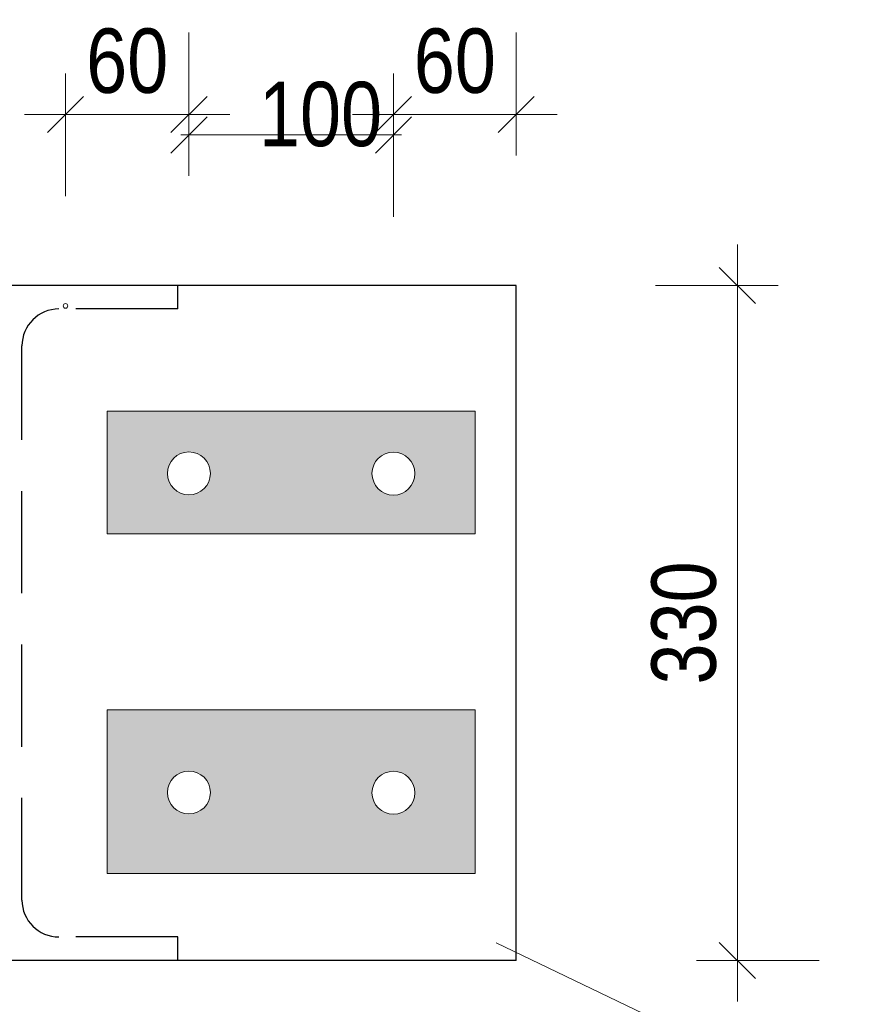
# Model space of a CAD drawing. Header units: millimetres. Extents: x 0 to 96, y -6 to 70.6.
# Tile 67 of 138: x 36.3 to 38.3, y 2.2 to 4.7. Entities that reach past the tile are written whole.
import ezdxf

# ---------------------------------------------------------------- set-up
doc = ezdxf.new("R2010")
doc.units = ezdxf.units.MM
doc.linetypes.add('HIDDENX2', pattern=[0.75, 0.5, -0.25])
for name, color, linetype, lineweight in [('Achsen', 7, 'Continuous', 20), ('Geschnittene Kanten', 7, 'Continuous', 20), ('Schraffuren', 7, 'Continuous', 20), ('Verdeckte Kanten', 7, 'Continuous', 20)]:
    doc.layers.add(name, color=color, linetype=linetype, lineweight=lineweight)
doc.styles.add('Arial Narrow', font='ARIALN.TTF')
doc.dimstyles.new('Arch_Strakon_dimstyle', dxfattribs={"dimtxt": 15.75, "dimasz": 1, "dimexe": 1.25, "dimexo": 0.0625, "dimgap": 1, "dimtad": 0, "dimdec": 3, "dimzin": 12, "dimdsep": 46, "dimtxsty": 'Arial Narrow', "dimblk": 'Arrowhead_Tick', "dimsah": 1, "dimcen": 0, "dimse1": 1, "dimse2": 1, "dimclrd": 6, "dimclrt": 2, "dimazin": 0, "dimtfac": 1, "dimtdec": 4, "dimtmove": 0, "dimatfit": 3, "dimldrblk": 'NONE', "dimfxl": 1, "dimtvp": 1, "dimtolj": 1, "dimtzin": 0, "dimlwd": 13, "dimarcsym": 2})

# ---------------------------------------------------------------- blocks, each defined once
blk = doc.blocks.new('Arrowhead_Tick')
at = {"color": 0, "linetype": 'Continuous', "lineweight": -2}
for p, q in [((0, 20), (0, -10)), ((-1, 0), (0, 0)), ((10, 0), (0, 0))]:
    blk.add_line(p, q, dxfattribs=at)
at = {"color": 2, "linetype": 'Continuous', "lineweight": 35}
blk.add_line((4.42, 4.42), (-4.42, -4.42), dxfattribs=at)
blk = doc.blocks.new('*D137')
at = {"color": 6, "linetype": 'Continuous', "lineweight": 13}
blk.add_line((36.3858, 4.4212), (36.6676, 4.4212), dxfattribs=at)
at = {"layer": 'Defpoints', "color": 0}
for p in [(36.6776, 4.4212), (36.3758, 3.9532), (36.6776, 3.5437)]:
    blk.add_point(p, dxfattribs=at)
at = {"color": 6, "lineweight": 13, "xscale": 0.01, "yscale": 0.01, "zscale": 0.01}
for p, rotation in [((36.6776, 4.4212), 1.011644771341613e-12), ((36.3758, 4.4212), 180.000000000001)]:
    blk.add_blockref('Arrowhead_Tick', p, dxfattribs=dict(at, rotation=rotation))
at = {"color": 2, "lineweight": 0, "insert": (36.5267, 4.5516), "char_height": 0.1575, "attachment_point": 5, "style": 'Arial Narrow'}
blk.add_mtext('\\A1;60', dxfattribs=at)
blk = doc.blocks.new('_None')
blk = doc.blocks.new('*D138')
at = {"color": 6, "linetype": 'Continuous', "lineweight": 13}
for p, q in [((36.6676, 4.3712), (36.6576, 4.3712)), ((36.6776, 4.3712), (37.1776, 4.3712)), ((37.1876, 4.3712), (37.1976, 4.3712))]:
    blk.add_line(p, q, dxfattribs=at)
at = {"layer": 'Defpoints', "color": 0}
for p in [(37.1776, 4.3712), (36.6776, 3.5437), (37.1776, 3.5432)]:
    blk.add_point(p, dxfattribs=at)
at = {"color": 6, "lineweight": 13, "xscale": 0.01, "yscale": 0.01, "zscale": 0.01}
for p, rotation in [((36.6776, 4.3712), 359.9999999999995), ((37.1776, 4.3712), 179.9999999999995)]:
    blk.add_blockref('Arrowhead_Tick', p, dxfattribs=dict(at, rotation=rotation))
at = {"color": 2, "lineweight": 0, "insert": (36.9993, 4.4212), "char_height": 0.1575, "attachment_point": 5, "style": 'Arial Narrow'}
blk.add_mtext('\\A1;100', dxfattribs=at)
blk = doc.blocks.new('*D139')
at = {"color": 6, "linetype": 'Continuous', "lineweight": 13}
blk.add_line((37.1876, 4.4212), (37.4677, 4.4212), dxfattribs=at)
at = {"layer": 'Defpoints', "color": 0}
for p in [(37.4777, 4.4212), (37.4777, 4.0032), (37.1776, 3.5432)]:
    blk.add_point(p, dxfattribs=at)
at = {"color": 6, "lineweight": 13, "xscale": 0.01, "yscale": 0.01, "zscale": 0.01}
blk.add_blockref('Arrowhead_Tick', (37.4777, 4.4212), dxfattribs=at)
at = {"color": 6, "lineweight": 13, "xscale": 0.01, "yscale": 0.01, "zscale": 0.01, "rotation": 180}
blk.add_blockref('Arrowhead_Tick', (37.1776, 4.4212), dxfattribs=at)
at = {"color": 2, "lineweight": 0, "insert": (37.3276, 4.5516), "char_height": 0.1575, "attachment_point": 5, "style": 'Arial Narrow'}
blk.add_mtext('\\A1;60', dxfattribs=at)
blk = doc.blocks.new('*D291')
at = {"color": 6, "linetype": 'Continuous', "lineweight": 13}
blk.add_line((35.0377, 1.8309), (36.2427, 1.8309), dxfattribs=at)
at = {"layer": 'Defpoints', "color": 0}
for p in [(35.0277, 2.3532), (36.2527, 2.3532), (36.2527, 1.8309)]:
    blk.add_point(p, dxfattribs=at)
at = {"color": 6, "lineweight": 13, "xscale": 0.01, "yscale": 0.01, "zscale": 0.01}
blk.add_blockref('Arrowhead_Tick', (36.2527, 1.8309), dxfattribs=at)
at = {"color": 6, "lineweight": 13, "xscale": 0.01, "yscale": 0.01, "zscale": 0.01, "rotation": 180}
blk.add_blockref('Arrowhead_Tick', (35.0277, 1.8309), dxfattribs=at)
at = {"color": 2, "lineweight": 0, "insert": (35.6402, 1.9613), "char_height": 0.1575, "attachment_point": 5, "style": 'Arial Narrow'}
blk.add_mtext('\\A1;245', dxfattribs=at)
blk = doc.blocks.new('*D292')
at = {"color": 6, "linetype": 'Continuous', "lineweight": 13}
for p, q in [((36.2627, 1.7809), (36.6709, 1.7809)), ((37.4677, 1.7809), (37.0595, 1.7809))]:
    blk.add_line(p, q, dxfattribs=at)
at = {"layer": 'Defpoints', "color": 0}
for p in [(36.2527, 2.3532), (37.4777, 2.3532), (37.4777, 1.7809)]:
    blk.add_point(p, dxfattribs=at)
at = {"color": 6, "lineweight": 13, "xscale": 0.01, "yscale": 0.01, "zscale": 0.01}
blk.add_blockref('Arrowhead_Tick', (37.4777, 1.7809), dxfattribs=at)
at = {"color": 6, "lineweight": 13, "xscale": 0.01, "yscale": 0.01, "zscale": 0.01, "rotation": 180}
blk.add_blockref('Arrowhead_Tick', (36.2527, 1.7809), dxfattribs=at)
at = {"color": 2, "lineweight": 0, "insert": (36.8652, 1.8309), "char_height": 0.1575, "attachment_point": 5, "style": 'Arial Narrow'}
blk.add_mtext('\\A1;245', dxfattribs=at)
blk = doc.blocks.new('*D293')
at = {"color": 6, "linetype": 'Continuous', "lineweight": 13}
blk.add_line((35.0377, 1.4309), (37.4677, 1.4309), dxfattribs=at)
at = {"layer": 'Defpoints', "color": 0}
for p in [(35.0277, 2.3532), (37.4777, 2.3532), (37.4777, 1.4309)]:
    blk.add_point(p, dxfattribs=at)
at = {"color": 6, "lineweight": 13, "xscale": 0.01, "yscale": 0.01, "zscale": 0.01}
blk.add_blockref('Arrowhead_Tick', (37.4777, 1.4309), dxfattribs=at)
at = {"color": 6, "lineweight": 13, "xscale": 0.01, "yscale": 0.01, "zscale": 0.01, "rotation": 180}
blk.add_blockref('Arrowhead_Tick', (35.0277, 1.4309), dxfattribs=at)
at = {"color": 2, "lineweight": 0, "insert": (36.2527, 1.5613), "char_height": 0.1575, "attachment_point": 5, "style": 'Arial Narrow'}
blk.add_mtext('\\A1;490', dxfattribs=at)
blk = doc.blocks.new('*D294')
at = {"color": 6, "linetype": 'Continuous', "lineweight": 13}
blk.add_line((38.0184, 2.3632), (38.0184, 3.9932), dxfattribs=at)
at = {"layer": 'Defpoints', "color": 0}
for p in [(37.4777, 4.0032), (38.0184, 4.0032), (37.4777, 2.3532)]:
    blk.add_point(p, dxfattribs=at)
at = {"color": 6, "lineweight": 13, "xscale": 0.01, "yscale": 0.01, "zscale": 0.01}
for p, rotation in [((38.0184, 4.0032), 90), ((38.0184, 2.3532), 270)]:
    blk.add_blockref('Arrowhead_Tick', p, dxfattribs=dict(at, rotation=rotation))
at = {"color": 2, "lineweight": 0, "insert": (37.888, 3.1782), "char_height": 0.1575, "attachment_point": 5, "rotation": 90, "style": 'Arial Narrow'}
blk.add_mtext('\\A1;330', dxfattribs=at)

msp = doc.modelspace()

# ---------------------------------------------------------------- hatches: boundary and pattern name
at = {"layer": 'Schraffuren', "lineweight": 13, "true_color": 0xe0ddbe}
h = msp.add_hatch(color=254, dxfattribs=at)
h.paths.add_polyline_path([(37.3775814, 3.3960048), (37.3775814, 3.6960048), (36.4775814, 3.6960048), (36.4775814, 3.3960048)])
h.paths.add_polyline_path([(37.2300829, 3.5432299), (37.230057, 3.5448789), (37.2299793, 3.5465264), (37.2298499, 3.5481706), (37.2296689, 3.5498099), (37.2294365, 3.5514427), (37.2291529, 3.5530674), (37.2288185, 3.5546824), (37.2284335, 3.5562861), (37.2279983, 3.5578769), (37.2275133, 3.5594533), (37.2269791, 3.5610136), (37.2263961, 3.5625564), (37.225765, 3.5640801), (37.2250863, 3.5655833), (37.2243607, 3.5670644), (37.223589, 3.5685219), (37.2227718, 3.5699545), (37.2219101, 3.5713608), (37.2210046, 3.5727392), (37.2200563, 3.5740886), (37.219066, 3.5754075), (37.2180348, 3.5766946), (37.2169637, 3.5779487), (37.2158537, 3.5791686), (37.214706, 3.580353), (37.2135216, 3.5815007), (37.2123017, 3.5826107), (37.2110476, 3.5836818), (37.2097605, 3.584713), (37.2084416, 3.5857033), (37.2070922, 3.5866516), (37.2057138, 3.5875571), (37.2043075, 3.5884188), (37.2028749, 3.589236), (37.2014174, 3.5900077), (37.1999363, 3.5907333), (37.1984331, 3.591412), (37.1969094, 3.5920431), (37.1953666, 3.5926261), (37.1938063, 3.5931603), (37.1922299, 3.5936453), (37.1906391, 3.5940805), (37.1890354, 3.5944655), (37.1874204, 3.5947999), (37.1857957, 3.5950835), (37.1841629, 3.5953159), (37.1825236, 3.5954969), (37.1808794, 3.5956263), (37.1792319, 3.595704), (37.1775829, 3.5957299), (37.1759338, 3.595704), (37.1742864, 3.5956263), (37.1726422, 3.5954969), (37.1710029, 3.5953159), (37.1693701, 3.5950835), (37.1677453, 3.5947999), (37.1661303, 3.5944655), (37.1645266, 3.5940805), (37.1629358, 3.5936453), (37.1613595, 3.5931603), (37.1597991, 3.5926261), (37.1582563, 3.5920431), (37.1567326, 3.591412), (37.1552295, 3.5907333), (37.1537484, 3.5900077), (37.1522908, 3.589236), (37.1508582, 3.5884188), (37.149452, 3.5875571), (37.1480735, 3.5866516), (37.1467241, 3.5857033), (37.1454052, 3.584713), (37.1441181, 3.5836818), (37.142864, 3.5826107), (37.1416441, 3.5815007), (37.1404598, 3.580353), (37.139312, 3.5791686), (37.138202, 3.5779487), (37.1371309, 3.5766946), (37.1360997, 3.5754075), (37.1351095, 3.5740886), (37.1341611, 3.5727392), (37.1332557, 3.5713608), (37.1323939, 3.5699545), (37.1315768, 3.5685219), (37.130805, 3.5670644), (37.1300794, 3.5655833), (37.1294007, 3.5640801), (37.1287696, 3.5625564), (37.1281866, 3.5610136), (37.1276524, 3.5594533), (37.1271674, 3.5578769), (37.1267323, 3.5562861), (37.1263472, 3.5546824), (37.1260128, 3.5530674), (37.1257292, 3.5514427), (37.1254968, 3.5498099), (37.1253159, 3.5481706), (37.1251865, 3.5465264), (37.1251088, 3.5448789), (37.1250829, 3.5432299), (37.1251088, 3.5415808), (37.1251865, 3.5399334), (37.1253159, 3.5382892), (37.1254968, 3.5366499), (37.1257292, 3.5350171), (37.1260128, 3.5333923), (37.1263472, 3.5317773), (37.1267323, 3.5301736), (37.1271674, 3.5285828), (37.1276524, 3.5270065), (37.1281866, 3.5254461), (37.1287696, 3.5239033), (37.1294007, 3.5223796), (37.1300794, 3.5208765), (37.130805, 3.5193954), (37.1315768, 3.5179378), (37.1323939, 3.5165052), (37.1332557, 3.515099), (37.1341611, 3.5137205), (37.1351095, 3.5123711), (37.1360997, 3.5110522), (37.1371309, 3.5097651), (37.138202, 3.508511), (37.139312, 3.5072911), (37.1404598, 3.5061068), (37.1416441, 3.504959), (37.142864, 3.503849), (37.1441181, 3.5027779), (37.1454052, 3.5017467), (37.1467241, 3.5007565), (37.1480735, 3.4998081), (37.149452, 3.4989026), (37.1508582, 3.4980409), (37.1522908, 3.4972238), (37.1537484, 3.496452), (37.1552295, 3.4957264), (37.1567326, 3.4950477), (37.1582563, 3.4944166), (37.1597991, 3.4938336), (37.1613595, 3.4932994), (37.1629358, 3.4928144), (37.1645266, 3.4923792), (37.1661303, 3.4919942), (37.1677453, 3.4916598), (37.1693701, 3.4913762), (37.1710029, 3.4911438), (37.1726422, 3.4909629), (37.1742864, 3.4908335), (37.1759338, 3.4907558), (37.1775829, 3.4907299), (37.1792319, 3.4907558), (37.1808794, 3.4908335), (37.1825236, 3.4909629), (37.1841629, 3.4911438), (37.1857957, 3.4913762), (37.1874204, 3.4916598), (37.1890354, 3.4919942), (37.1906391, 3.4923792), (37.1922299, 3.4928144), (37.1938063, 3.4932994), (37.1953666, 3.4938336), (37.1969094, 3.4944166), (37.1984331, 3.4950477), (37.1999363, 3.4957264), (37.2014174, 3.496452), (37.2028749, 3.4972238), (37.2043075, 3.4980409), (37.2057138, 3.4989026), (37.2070922, 3.4998081), (37.2084416, 3.5007565), (37.2097605, 3.5017467), (37.2110476, 3.5027779), (37.2123017, 3.503849), (37.2135216, 3.504959), (37.214706, 3.5061068), (37.2158537, 3.5072911), (37.2169637, 3.508511), (37.2180348, 3.5097651), (37.219066, 3.5110522), (37.2200563, 3.5123711), (37.2210046, 3.5137205), (37.2219101, 3.515099), (37.2227718, 3.5165052), (37.223589, 3.5179378), (37.2243607, 3.5193954), (37.2250863, 3.5208765), (37.225765, 3.5223796), (37.2263961, 3.5239033), (37.2269791, 3.5254461), (37.2275133, 3.5270065), (37.2279983, 3.5285828), (37.2284335, 3.5301736), (37.2288185, 3.5317773), (37.2291529, 3.5333923), (37.2294365, 3.5350171), (37.2296689, 3.5366499), (37.2298499, 3.5382892), (37.2299793, 3.5399334), (37.230057, 3.5415808)])
h.paths.add_polyline_path([(36.7300831, 3.5437254), (36.7300572, 3.5453745), (36.7299795, 3.5470219), (36.7298501, 3.5486661), (36.7296691, 3.5503054), (36.7294368, 3.5519382), (36.7291532, 3.5535629), (36.7288187, 3.5551779), (36.7284337, 3.5567816), (36.7279985, 3.5583724), (36.7275136, 3.5599488), (36.7269794, 3.5615091), (36.7263964, 3.5630519), (36.7257652, 3.5645757), (36.7250865, 3.5660788), (36.724361, 3.5675599), (36.7235892, 3.5690175), (36.7227721, 3.5704501), (36.7219103, 3.5718563), (36.7210048, 3.5732348), (36.7200565, 3.5745841), (36.7190663, 3.575903), (36.7180351, 3.5771902), (36.7169639, 3.5784443), (36.715854, 3.5796641), (36.7147062, 3.5808485), (36.7135218, 3.5819963), (36.712302, 3.5831062), (36.7110479, 3.5841774), (36.7097607, 3.5852085), (36.7084418, 3.5861988), (36.7070925, 3.5871471), (36.705714, 3.5880526), (36.7043078, 3.5889144), (36.7028752, 3.5897315), (36.7014176, 3.5905032), (36.6999365, 3.5912288), (36.6984334, 3.5919075), (36.6969097, 3.5925387), (36.6953669, 3.5931216), (36.6938065, 3.5936559), (36.6922301, 3.5941408), (36.6906393, 3.594576), (36.6890356, 3.594961), (36.6874206, 3.5952955), (36.6857959, 3.595579), (36.6841631, 3.5958114), (36.6825238, 3.5959924), (36.6808796, 3.5961218), (36.6792322, 3.5961995), (36.6775831, 3.5962254), (36.675934, 3.5961995), (36.6742866, 3.5961218), (36.6726424, 3.5959924), (36.6710031, 3.5958114), (36.6693703, 3.595579), (36.6677456, 3.5952955), (36.6661306, 3.594961), (36.6645269, 3.594576), (36.6629361, 3.5941408), (36.6613597, 3.5936559), (36.6597994, 3.5931216), (36.6582566, 3.5925387), (36.6567328, 3.5919075), (36.6552297, 3.5912288), (36.6537486, 3.5905032), (36.652291, 3.5897315), (36.6508584, 3.5889144), (36.6494522, 3.5880526), (36.6480737, 3.5871471), (36.6467244, 3.5861988), (36.6454055, 3.5852085), (36.6441184, 3.5841774), (36.6428642, 3.5831062), (36.6416444, 3.5819963), (36.64046, 3.5808485), (36.6393123, 3.5796641), (36.6382023, 3.5784443), (36.6371312, 3.5771902), (36.6361, 3.575903), (36.6351097, 3.5745841), (36.6341614, 3.5732348), (36.6332559, 3.5718563), (36.6323942, 3.5704501), (36.631577, 3.5690175), (36.6308053, 3.5675599), (36.6300797, 3.5660788), (36.629401, 3.5645757), (36.6287698, 3.5630519), (36.6281869, 3.5615091), (36.6276526, 3.5599488), (36.6271677, 3.5583724), (36.6267325, 3.5567816), (36.6263475, 3.5551779), (36.626013, 3.5535629), (36.6257295, 3.5519382), (36.6254971, 3.5503054), (36.6253161, 3.5486661), (36.6251867, 3.5470219), (36.625109, 3.5453745), (36.6250831, 3.5437254), (36.625109, 3.5420763), (36.6251867, 3.5404289), (36.6253161, 3.5387847), (36.6254971, 3.5371454), (36.6257295, 3.5355126), (36.626013, 3.5338879), (36.6263475, 3.5322729), (36.6267325, 3.5306692), (36.6271677, 3.5290784), (36.6276526, 3.527502), (36.6281869, 3.5259417), (36.6287698, 3.5243989), (36.629401, 3.5228751), (36.6300797, 3.521372), (36.6308053, 3.5198909), (36.631577, 3.5184333), (36.6323942, 3.5170007), (36.6332559, 3.5155945), (36.6341614, 3.514216), (36.6351097, 3.5128667), (36.6361, 3.5115478), (36.6371312, 3.5102606), (36.6382023, 3.5090065), (36.6393123, 3.5077867), (36.64046, 3.5066023), (36.6416444, 3.5054546), (36.6428642, 3.5043446), (36.6441184, 3.5032735), (36.6454055, 3.5022423), (36.6467244, 3.501252), (36.6480737, 3.5003037), (36.6494522, 3.4993982), (36.6508584, 3.4985364), (36.652291, 3.4977193), (36.6537486, 3.4969476), (36.6552297, 3.496222), (36.6567328, 3.4955433), (36.6582566, 3.4949121), (36.6597994, 3.4943292), (36.6613597, 3.4937949), (36.6629361, 3.49331), (36.6645269, 3.4928748), (36.6661306, 3.4924898), (36.6677456, 3.4921553), (36.6693703, 3.4918718), (36.6710031, 3.4916394), (36.6726424, 3.4914584), (36.6742866, 3.491329), (36.675934, 3.4912513), (36.6775831, 3.4912254), (36.6792322, 3.4912513), (36.6808796, 3.491329), (36.6825238, 3.4914584), (36.6841631, 3.4916394), (36.6857959, 3.4918718), (36.6874206, 3.4921553), (36.6890356, 3.4924898), (36.6906393, 3.4928748), (36.6922301, 3.49331), (36.6938065, 3.4937949), (36.6953669, 3.4943292), (36.6969097, 3.4949121), (36.6984334, 3.4955433), (36.6999365, 3.496222), (36.7014176, 3.4969476), (36.7028752, 3.4977193), (36.7043078, 3.4985364), (36.705714, 3.4993982), (36.7070925, 3.5003037), (36.7084418, 3.501252), (36.7097607, 3.5022423), (36.7110479, 3.5032735), (36.712302, 3.5043446), (36.7135218, 3.5054546), (36.7147062, 3.5066023), (36.715854, 3.5077867), (36.7169639, 3.5090065), (36.7180351, 3.5102606), (36.7190663, 3.5115478), (36.7200565, 3.5128667), (36.7210048, 3.514216), (36.7219103, 3.5155945), (36.7227721, 3.5170007), (36.7235892, 3.5184333), (36.724361, 3.5198909), (36.7250865, 3.521372), (36.7257652, 3.5228751), (36.7263964, 3.5243989), (36.7269794, 3.5259417), (36.7275136, 3.527502), (36.7279985, 3.5290784), (36.7284337, 3.5306692), (36.7288187, 3.5322729), (36.7291532, 3.5338879), (36.7294368, 3.5355126), (36.7296691, 3.5371454), (36.7298501, 3.5387847), (36.7299795, 3.5404289), (36.7300572, 3.5420763)])
h = msp.add_hatch(color=254, dxfattribs=at)
h.paths.add_polyline_path([(37.3775814, 2.5660048), (37.3775814, 2.9660048), (36.4775814, 2.9660048), (36.4775814, 2.5660048)])
h.paths.add_polyline_path([(37.2300829, 2.7632299), (37.230057, 2.7648789), (37.2299793, 2.7665264), (37.2298499, 2.7681706), (37.2296689, 2.7698099), (37.2294365, 2.7714427), (37.2291529, 2.7730674), (37.2288185, 2.7746824), (37.2284335, 2.7762861), (37.2279983, 2.7778769), (37.2275133, 2.7794533), (37.2269791, 2.7810136), (37.2263961, 2.7825564), (37.225765, 2.7840801), (37.2250863, 2.7855833), (37.2243607, 2.7870644), (37.223589, 2.7885219), (37.2227718, 2.7899545), (37.2219101, 2.7913608), (37.2210046, 2.7927392), (37.2200563, 2.7940886), (37.219066, 2.7954075), (37.2180348, 2.7966946), (37.2169637, 2.7979487), (37.2158537, 2.7991686), (37.214706, 2.800353), (37.2135216, 2.8015007), (37.2123017, 2.8026107), (37.2110476, 2.8036818), (37.2097605, 2.804713), (37.2084416, 2.8057033), (37.2070922, 2.8066516), (37.2057138, 2.8075571), (37.2043075, 2.8084188), (37.2028749, 2.809236), (37.2014174, 2.8100077), (37.1999363, 2.8107333), (37.1984331, 2.811412), (37.1969094, 2.8120431), (37.1953666, 2.8126261), (37.1938063, 2.8131603), (37.1922299, 2.8136453), (37.1906391, 2.8140805), (37.1890354, 2.8144655), (37.1874204, 2.8147999), (37.1857957, 2.8150835), (37.1841629, 2.8153159), (37.1825236, 2.8154969), (37.1808794, 2.8156263), (37.1792319, 2.815704), (37.1775829, 2.8157299), (37.1759338, 2.815704), (37.1742864, 2.8156263), (37.1726422, 2.8154969), (37.1710029, 2.8153159), (37.1693701, 2.8150835), (37.1677453, 2.8147999), (37.1661303, 2.8144655), (37.1645266, 2.8140805), (37.1629358, 2.8136453), (37.1613595, 2.8131603), (37.1597991, 2.8126261), (37.1582563, 2.8120431), (37.1567326, 2.811412), (37.1552295, 2.8107333), (37.1537484, 2.8100077), (37.1522908, 2.809236), (37.1508582, 2.8084188), (37.149452, 2.8075571), (37.1480735, 2.8066516), (37.1467241, 2.8057033), (37.1454052, 2.804713), (37.1441181, 2.8036818), (37.142864, 2.8026107), (37.1416441, 2.8015007), (37.1404598, 2.800353), (37.139312, 2.7991686), (37.138202, 2.7979487), (37.1371309, 2.7966946), (37.1360997, 2.7954075), (37.1351095, 2.7940886), (37.1341611, 2.7927392), (37.1332557, 2.7913608), (37.1323939, 2.7899545), (37.1315768, 2.7885219), (37.130805, 2.7870644), (37.1300794, 2.7855833), (37.1294007, 2.7840801), (37.1287696, 2.7825564), (37.1281866, 2.7810136), (37.1276524, 2.7794533), (37.1271674, 2.7778769), (37.1267323, 2.7762861), (37.1263472, 2.7746824), (37.1260128, 2.7730674), (37.1257292, 2.7714427), (37.1254968, 2.7698099), (37.1253159, 2.7681706), (37.1251865, 2.7665264), (37.1251088, 2.7648789), (37.1250829, 2.7632299), (37.1251088, 2.7615808), (37.1251865, 2.7599334), (37.1253159, 2.7582892), (37.1254968, 2.7566499), (37.1257292, 2.7550171), (37.1260128, 2.7533923), (37.1263472, 2.7517773), (37.1267323, 2.7501736), (37.1271674, 2.7485828), (37.1276524, 2.7470065), (37.1281866, 2.7454461), (37.1287696, 2.7439033), (37.1294007, 2.7423796), (37.1300794, 2.7408765), (37.130805, 2.7393954), (37.1315768, 2.7379378), (37.1323939, 2.7365052), (37.1332557, 2.735099), (37.1341611, 2.7337205), (37.1351095, 2.7323711), (37.1360997, 2.7310522), (37.1371309, 2.7297651), (37.138202, 2.728511), (37.139312, 2.7272911), (37.1404598, 2.7261068), (37.1416441, 2.724959), (37.142864, 2.723849), (37.1441181, 2.7227779), (37.1454052, 2.7217467), (37.1467241, 2.7207565), (37.1480735, 2.7198081), (37.149452, 2.7189026), (37.1508582, 2.7180409), (37.1522908, 2.7172238), (37.1537484, 2.716452), (37.1552295, 2.7157264), (37.1567326, 2.7150477), (37.1582563, 2.7144166), (37.1597991, 2.7138336), (37.1613595, 2.7132994), (37.1629358, 2.7128144), (37.1645266, 2.7123792), (37.1661303, 2.7119942), (37.1677453, 2.7116598), (37.1693701, 2.7113762), (37.1710029, 2.7111438), (37.1726422, 2.7109629), (37.1742864, 2.7108335), (37.1759338, 2.7107558), (37.1775829, 2.7107299), (37.1792319, 2.7107558), (37.1808794, 2.7108335), (37.1825236, 2.7109629), (37.1841629, 2.7111438), (37.1857957, 2.7113762), (37.1874204, 2.7116598), (37.1890354, 2.7119942), (37.1906391, 2.7123792), (37.1922299, 2.7128144), (37.1938063, 2.7132994), (37.1953666, 2.7138336), (37.1969094, 2.7144166), (37.1984331, 2.7150477), (37.1999363, 2.7157264), (37.2014174, 2.716452), (37.2028749, 2.7172238), (37.2043075, 2.7180409), (37.2057138, 2.7189026), (37.2070922, 2.7198081), (37.2084416, 2.7207565), (37.2097605, 2.7217467), (37.2110476, 2.7227779), (37.2123017, 2.723849), (37.2135216, 2.724959), (37.214706, 2.7261068), (37.2158537, 2.7272911), (37.2169637, 2.728511), (37.2180348, 2.7297651), (37.219066, 2.7310522), (37.2200563, 2.7323711), (37.2210046, 2.7337205), (37.2219101, 2.735099), (37.2227718, 2.7365052), (37.223589, 2.7379378), (37.2243607, 2.7393954), (37.2250863, 2.7408765), (37.225765, 2.7423796), (37.2263961, 2.7439033), (37.2269791, 2.7454461), (37.2275133, 2.7470065), (37.2279983, 2.7485828), (37.2284335, 2.7501736), (37.2288185, 2.7517773), (37.2291529, 2.7533923), (37.2294365, 2.7550171), (37.2296689, 2.7566499), (37.2298499, 2.7582892), (37.2299793, 2.7599334), (37.230057, 2.7615808)])
h.paths.add_polyline_path([(36.7300831, 2.7637254), (36.7300572, 2.7653745), (36.7299795, 2.7670219), (36.7298501, 2.7686661), (36.7296691, 2.7703054), (36.7294368, 2.7719382), (36.7291532, 2.7735629), (36.7288187, 2.7751779), (36.7284337, 2.7767816), (36.7279985, 2.7783724), (36.7275136, 2.7799488), (36.7269794, 2.7815091), (36.7263964, 2.7830519), (36.7257652, 2.7845757), (36.7250865, 2.7860788), (36.724361, 2.7875599), (36.7235892, 2.7890175), (36.7227721, 2.7904501), (36.7219103, 2.7918563), (36.7210048, 2.7932348), (36.7200565, 2.7945841), (36.7190663, 2.795903), (36.7180351, 2.7971902), (36.7169639, 2.7984443), (36.715854, 2.7996641), (36.7147062, 2.8008485), (36.7135218, 2.8019963), (36.712302, 2.8031062), (36.7110479, 2.8041774), (36.7097607, 2.8052085), (36.7084418, 2.8061988), (36.7070925, 2.8071471), (36.705714, 2.8080526), (36.7043078, 2.8089144), (36.7028752, 2.8097315), (36.7014176, 2.8105032), (36.6999365, 2.8112288), (36.6984334, 2.8119075), (36.6969097, 2.8125387), (36.6953669, 2.8131216), (36.6938065, 2.8136559), (36.6922301, 2.8141408), (36.6906393, 2.814576), (36.6890356, 2.814961), (36.6874206, 2.8152955), (36.6857959, 2.815579), (36.6841631, 2.8158114), (36.6825238, 2.8159924), (36.6808796, 2.8161218), (36.6792322, 2.8161995), (36.6775831, 2.8162254), (36.675934, 2.8161995), (36.6742866, 2.8161218), (36.6726424, 2.8159924), (36.6710031, 2.8158114), (36.6693703, 2.815579), (36.6677456, 2.8152955), (36.6661306, 2.814961), (36.6645269, 2.814576), (36.6629361, 2.8141408), (36.6613597, 2.8136559), (36.6597994, 2.8131216), (36.6582566, 2.8125387), (36.6567328, 2.8119075), (36.6552297, 2.8112288), (36.6537486, 2.8105032), (36.652291, 2.8097315), (36.6508584, 2.8089144), (36.6494522, 2.8080526), (36.6480737, 2.8071471), (36.6467244, 2.8061988), (36.6454055, 2.8052085), (36.6441184, 2.8041774), (36.6428642, 2.8031062), (36.6416444, 2.8019963), (36.64046, 2.8008485), (36.6393123, 2.7996641), (36.6382023, 2.7984443), (36.6371312, 2.7971902), (36.6361, 2.795903), (36.6351097, 2.7945841), (36.6341614, 2.7932348), (36.6332559, 2.7918563), (36.6323942, 2.7904501), (36.631577, 2.7890175), (36.6308053, 2.7875599), (36.6300797, 2.7860788), (36.629401, 2.7845757), (36.6287698, 2.7830519), (36.6281869, 2.7815091), (36.6276526, 2.7799488), (36.6271677, 2.7783724), (36.6267325, 2.7767816), (36.6263475, 2.7751779), (36.626013, 2.7735629), (36.6257295, 2.7719382), (36.6254971, 2.7703054), (36.6253161, 2.7686661), (36.6251867, 2.7670219), (36.625109, 2.7653745), (36.6250831, 2.7637254), (36.625109, 2.7620763), (36.6251867, 2.7604289), (36.6253161, 2.7587847), (36.6254971, 2.7571454), (36.6257295, 2.7555126), (36.626013, 2.7538879), (36.6263475, 2.7522729), (36.6267325, 2.7506692), (36.6271677, 2.7490784), (36.6276526, 2.747502), (36.6281869, 2.7459417), (36.6287698, 2.7443989), (36.629401, 2.7428751), (36.6300797, 2.741372), (36.6308053, 2.7398909), (36.631577, 2.7384333), (36.6323942, 2.7370007), (36.6332559, 2.7355945), (36.6341614, 2.734216), (36.6351097, 2.7328667), (36.6361, 2.7315478), (36.6371312, 2.7302606), (36.6382023, 2.7290065), (36.6393123, 2.7277867), (36.64046, 2.7266023), (36.6416444, 2.7254546), (36.6428642, 2.7243446), (36.6441184, 2.7232735), (36.6454055, 2.7222423), (36.6467244, 2.721252), (36.6480737, 2.7203037), (36.6494522, 2.7193982), (36.6508584, 2.7185364), (36.652291, 2.7177193), (36.6537486, 2.7169476), (36.6552297, 2.716222), (36.6567328, 2.7155433), (36.6582566, 2.7149121), (36.6597994, 2.7143292), (36.6613597, 2.7137949), (36.6629361, 2.71331), (36.6645269, 2.7128748), (36.6661306, 2.7124898), (36.6677456, 2.7121553), (36.6693703, 2.7118718), (36.6710031, 2.7116394), (36.6726424, 2.7114584), (36.6742866, 2.711329), (36.675934, 2.7112513), (36.6775831, 2.7112254), (36.6792322, 2.7112513), (36.6808796, 2.711329), (36.6825238, 2.7114584), (36.6841631, 2.7116394), (36.6857959, 2.7118718), (36.6874206, 2.7121553), (36.6890356, 2.7124898), (36.6906393, 2.7128748), (36.6922301, 2.71331), (36.6938065, 2.7137949), (36.6953669, 2.7143292), (36.6969097, 2.7149121), (36.6984334, 2.7155433), (36.6999365, 2.716222), (36.7014176, 2.7169476), (36.7028752, 2.7177193), (36.7043078, 2.7185364), (36.705714, 2.7193982), (36.7070925, 2.7203037), (36.7084418, 2.721252), (36.7097607, 2.7222423), (36.7110479, 2.7232735), (36.712302, 2.7243446), (36.7135218, 2.7254546), (36.7147062, 2.7266023), (36.715854, 2.7277867), (36.7169639, 2.7290065), (36.7180351, 2.7302606), (36.7190663, 2.7315478), (36.7200565, 2.7328667), (36.7210048, 2.734216), (36.7219103, 2.7355945), (36.7227721, 2.7370007), (36.7235892, 2.7384333), (36.724361, 2.7398909), (36.7250865, 2.741372), (36.7257652, 2.7428751), (36.7263964, 2.7443989), (36.7269794, 2.7459417), (36.7275136, 2.747502), (36.7279985, 2.7490784), (36.7284337, 2.7506692), (36.7288187, 2.7522729), (36.7291532, 2.7538879), (36.7294368, 2.7555126), (36.7296691, 2.7571454), (36.7298501, 2.7587847), (36.7299795, 2.7604289), (36.7300572, 2.7620763)])

# ---------------------------------------------------------------- linework, layer by layer
at = {"color": 5, "linetype": 'Continuous', "lineweight": 18}
msp.add_line((39.3237159, 1.4892049), (37.4284187, 2.3960066), dxfattribs=at)
at = {"color": 9, "linetype": 'Continuous', "lineweight": 0}
msp.add_circle((36.3757645, 3.9531961), 0.00555, dxfattribs=at)
at = {"layer": 'Achsen', "color": 3, "linetype": 'Continuous', "lineweight": 25}
for p, q in [((37.4777138, 4.0031961), (35.0277138, 4.0031961)), ((37.4777138, 2.3531961), (37.4777138, 4.0031961)), ((36.6977206, 3.5922134), (36.6977213, 3.5922114)), ((37.1977203, 3.5917178), (37.197721, 3.5917158)), ((36.7260654, 3.5235907), (36.7260661, 3.5235887)), ((37.2260651, 3.5230952), (37.2260658, 3.5230931)), ((36.6977206, 2.8122134), (36.6977213, 2.8122114)), ((37.1977203, 2.8117178), (37.197721, 2.8117158)), ((36.7260654, 2.7435907), (36.7260661, 2.7435887)), ((37.2260651, 2.7430952), (37.2260658, 2.7430931)), ((37.4777138, 2.3531961), (35.0277138, 2.3531961))]:
    msp.add_line(p, q, dxfattribs=at)
at = {"layer": 'Achsen', "color": 4, "linetype": 'Continuous', "lineweight": 50}
for p, q in [((36.6977213, 3.5922114), (36.6977221, 3.5922091)), ((37.197721, 3.5917158), (37.1977218, 3.5917136)), ((36.7260661, 3.5235887), (36.7260669, 3.5235865)), ((37.2260658, 3.5230931), (37.2260666, 3.5230909)), ((36.6977213, 2.8122114), (36.6977221, 2.8122091)), ((37.197721, 2.8117158), (37.1977218, 2.8117136)), ((36.7260661, 2.7435887), (36.7260669, 2.7435865)), ((37.2260658, 2.7430931), (37.2260666, 2.7430909))]:
    msp.add_line(p, q, dxfattribs=at)
at = {"layer": 'Geschnittene Kanten', "color": 5, "linetype": 'Continuous', "lineweight": 18}
for p, q in [((37.3775814, 3.6960048), (36.4775814, 3.6960048)), ((36.4775814, 3.3960048), (36.4775814, 3.6960048)), ((37.3775814, 3.3960048), (37.3775814, 3.6960048)), ((37.3775814, 3.3960048), (36.4775814, 3.3960048)), ((37.3775814, 2.9660048), (36.4775814, 2.9660048)), ((36.4775814, 2.5660048), (36.4775814, 2.9660048)), ((37.3775814, 2.5660048), (37.3775814, 2.9660048)), ((37.3775814, 2.5660048), (36.4775814, 2.5660048))]:
    msp.add_line(p, q, dxfattribs=at)
for centre in [(36.6775831, 3.5437254), (37.1775829, 3.5432299), (36.6775831, 2.7637254), (37.1775829, 2.7632299)]:
    msp.add_circle(centre, 0.0525, dxfattribs=at)
at = {"layer": 'Verdeckte Kanten', "color": 3, "linetype": 'HIDDENX2', "lineweight": 25, "ltscale": 0.5}
for p, q in [((36.6507645, 3.9456961), (36.6507645, 4.0031961)), ((36.6507645, 3.9456961), (36.3595145, 3.9456961)), ((36.2695145, 2.5006961), (36.2695145, 3.8556961)), ((36.6290979, 3.5638686), (36.6290986, 3.5638666)), ((36.6290986, 3.5638666), (36.6290994, 3.5638643)), ((37.1290976, 3.563373), (37.1290983, 3.563371)), ((37.1290983, 3.563371), (37.1290991, 3.5633688)), ((36.6574427, 3.4952459), (36.6574434, 3.4952439)), ((36.6574434, 3.4952439), (36.6574442, 3.4952417)), ((37.1574424, 3.4947504), (37.1574431, 3.4947483)), ((37.1574431, 3.4947483), (37.1574439, 3.4947461)), ((36.6290979, 2.7838686), (36.6290986, 2.7838666)), ((36.6290986, 2.7838666), (36.6290994, 2.7838643)), ((37.1290976, 2.783373), (37.1290983, 2.783371)), ((37.1290983, 2.783371), (37.1290991, 2.7833688)), ((36.6574427, 2.7152459), (36.6574434, 2.7152439)), ((36.6574434, 2.7152439), (36.6574442, 2.7152417)), ((37.1574424, 2.7147504), (37.1574431, 2.7147483)), ((37.1574431, 2.7147483), (37.1574439, 2.7147461)), ((36.6507645, 2.4106961), (36.3595145, 2.4106961)), ((36.6507645, 2.3531961), (36.6507645, 2.4106961))]:
    msp.add_line(p, q, dxfattribs=at)
for centre, start, end in [((36.3595145, 3.8556961), 90, 180), ((36.3595145, 2.5006961), 180, 270)]:
    msp.add_arc(centre, 0.09, start, end, dxfattribs=at)

# ---------------------------------------------------------------- dimensions: what is measured, and where the dimension line sits
at = {"lineweight": 0}
for base, p1, p2, angle, text, picture, middle in [((36.6775831, 4.4212428), (36.3757645, 3.9531961), (36.6775831, 3.5437254), 0, '60', '*D137', (36.5266738, 4.4212428)), ((38.0184225, 4.0031961), (37.4777138, 2.3531961), (37.4777138, 4.0031961), 90, '330', '*D294', (38.0184225, 3.1781961))]:
    dim = msp.add_linear_dim(base=base, p1=p1, p2=p2, angle=angle, text=text, dimstyle='Arch_Strakon_dimstyle', override={"dimscale": 0.01, "dimtxt": 15.75, "dimasz": 1, "dimgap": 5, "dimtad": 1, "dimjust": 0, "dimtih": 0, "dimtoh": 0, "dimdec": 3, "dimdsep": 46, "dimtxsty": 'Arial Narrow', "dimclrd": 6, "dimclrt": 2, "dimtix": 1, "dimtofl": 255, "dimtmove": 0, "dimatfit": 2, "dimfxl": 0, "dimfxlon": 0, "dimtvp": 31.746032, "dimlwd": 13}, dxfattribs=at)
    dim.commit()
    dim.dimension.update_dxf_attribs({"geometry": picture, "text_midpoint": middle, "dimtype": 160})
for base, p1, p2, text, override, picture, middle in [((37.4777138, 4.4212428), (37.1775829, 3.5432299), (37.4777138, 4.0031961), '60', {"dimscale": 0.01, "dimtxt": 15.75, "dimasz": 1, "dimgap": 5, "dimtad": 1, "dimjust": 0, "dimtih": 0, "dimtoh": 0, "dimdec": 3, "dimdsep": 46, "dimtxsty": 'Arial Narrow', "dimclrd": 6, "dimclrt": 2, "dimtix": 1, "dimtofl": 255, "dimtmove": 0, "dimatfit": 2, "dimfxl": 0, "dimfxlon": 0, "dimtvp": 31.746032, "dimlwd": 13}, '*D139', (37.3276483, 4.4212428)), ((37.1775829, 4.3712428), (36.6775831, 3.5437254), (37.1775829, 3.5432299), '100', {"dimscale": 0.01, "dimtxt": 15.75, "dimasz": 1, "dimgap": 5, "dimtad": 0, "dimjust": 0, "dimtih": 0, "dimtoh": 0, "dimdec": 3, "dimdsep": 46, "dimtxsty": 'Arial Narrow', "dimclrd": 6, "dimclrt": 2, "dimtix": 0, "dimtofl": 255, "dimtmove": 2, "dimatfit": 2, "dimfxl": 0, "dimfxlon": 0, "dimtvp": 31.746032, "dimlwd": 13}, '*D138', (36.9993475, 4.4212428)), ((36.2527138, 1.8309089), (35.0277138, 2.3531961), (36.2527138, 2.3531961), '245', {"dimscale": 0.01, "dimtxt": 15.75, "dimasz": 1, "dimgap": 5, "dimtad": 1, "dimjust": 0, "dimtih": 0, "dimtoh": 0, "dimdec": 3, "dimdsep": 46, "dimtxsty": 'Arial Narrow', "dimclrd": 6, "dimclrt": 2, "dimtix": 1, "dimtofl": 255, "dimtmove": 0, "dimatfit": 2, "dimfxl": 0, "dimfxlon": 0, "dimtvp": 31.746032, "dimlwd": 13}, '*D291', (35.6402138, 1.8309089)), ((37.4777138, 1.4309089), (35.0277138, 2.3531961), (37.4777138, 2.3531961), '490', {"dimscale": 0.01, "dimtxt": 15.75, "dimasz": 1, "dimgap": 5, "dimtad": 1, "dimjust": 0, "dimtih": 0, "dimtoh": 0, "dimdec": 3, "dimdsep": 46, "dimtxsty": 'Arial Narrow', "dimclrd": 6, "dimclrt": 2, "dimtix": 1, "dimtofl": 255, "dimtmove": 0, "dimatfit": 2, "dimfxl": 0, "dimfxlon": 0, "dimtvp": 31.746032, "dimlwd": 13}, '*D293', (36.2527138, 1.4309089)), ((37.4777138, 1.7809089), (36.2527138, 2.3531961), (37.4777138, 2.3531961), '245', {"dimscale": 0.01, "dimtxt": 15.75, "dimasz": 1, "dimgap": 5, "dimtad": 0, "dimjust": 0, "dimtih": 0, "dimtoh": 0, "dimdec": 3, "dimdsep": 46, "dimtxsty": 'Arial Narrow', "dimclrd": 6, "dimclrt": 2, "dimtix": 0, "dimtofl": 255, "dimtmove": 2, "dimatfit": 2, "dimfxl": 0, "dimfxlon": 0, "dimtvp": 31.746032, "dimlwd": 13}, '*D292', (36.8652138, 1.8309089))]:
    dim = msp.add_linear_dim(base=base, p1=p1, p2=p2, text=text, dimstyle='Arch_Strakon_dimstyle', override=override, dxfattribs=at)
    dim.commit()
    dim.dimension.update_dxf_attribs({"geometry": picture, "text_midpoint": middle, "dimtype": 160})

doc.saveas('drawing.dxf')
